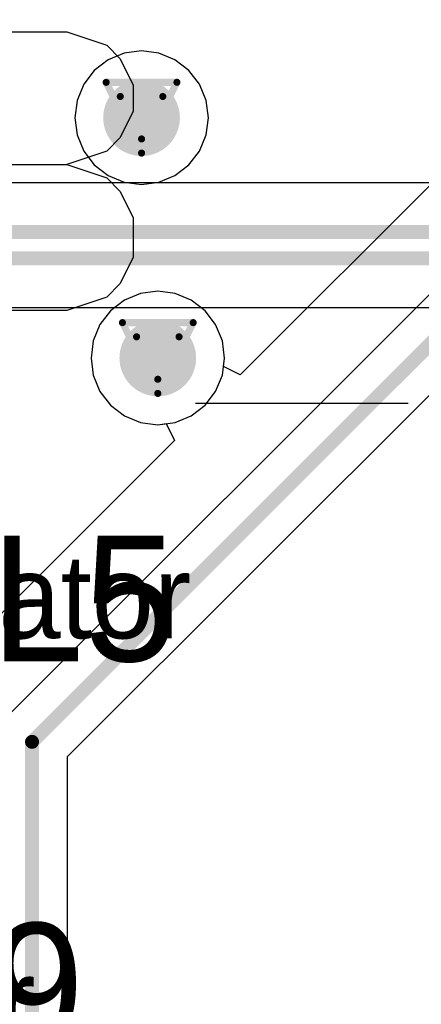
# Model space of a CAD drawing. Header units: millimetres. Extents: x 138 to 555, y 26 to 334.
# Tile 227 of 256: x 171.22 to 174.1, y 180.74 to 187.8. Entities that reach past the tile are written whole.
import ezdxf

# ---------------------------------------------------------------- set-up
doc = ezdxf.new("R2010")
doc.units = ezdxf.units.MM
for name, color, linetype in [('BottomLayer', 5, 'Continuous'), ('DrillDrawing', 1, 'Continuous'), ('Mechanical27', 56, 'Continuous'), ('MidLayer1', 16, 'Continuous'), ('MidLayer2', 76, 'Continuous'), ('MidLayer3', 90, 'Continuous'), ('MidLayer4', 156, 'Continuous'), ('MultiLayer', 9, 'Continuous'), ('TopLayer', 1, 'Continuous'), ('TopOverlay', 2, 'Continuous'), ('ViaHoleLayer', 16, 'Continuous')]:
    doc.layers.add(name, color=color, linetype=linetype)

msp = doc.modelspace()

# ---------------------------------------------------------------- linework, layer by layer
at = {"layer": 'BottomLayer'}
for p, q in [((212.7046, 186.6328), (168.4949, 186.6328)), ((168.4949, 185.7368), (212.9295, 185.7368))]:
    msp.add_line(p, q, dxfattribs=at)
at = {"layer": 'BottomLayer', "const_width": 0.275}
for points in [[(171.9542, 187.0996, 1), (172.2292, 187.0996, 1)], [(172.0708, 185.3747, 1), (172.3458, 185.3747, 1)]]:
    msp.add_lwpolyline(points, format="xyb", close=True, dxfattribs=at)
at = {"layer": 'BottomLayer', "const_width": 0.1}
for points in [[(168.2807, 186.2798), (212.8508, 186.2798)], [(168.2447, 186.0898), (212.9295, 186.0898)]]:
    msp.add_lwpolyline(points, dxfattribs=at)
at = {"layer": 'DrillDrawing', "const_width": 0.0508}
for points in [[(171.8377, 187.3536), (172.3457, 187.3536)], [(171.8377, 187.3536), (172.0917, 186.8456)], [(172.0917, 186.8456), (172.3457, 187.3536)], [(171.9393, 187.252), (172.2441, 187.252)], [(171.9393, 187.252), (172.0917, 186.9472)], [(172.0917, 186.9472), (172.2441, 187.252)], [(171.9543, 185.6287), (172.4623, 185.6287)], [(171.9543, 185.6287), (172.2083, 185.1207)], [(172.2083, 185.1207), (172.4623, 185.6287)], [(172.0559, 185.5271), (172.3607, 185.5271)], [(172.0559, 185.5271), (172.2083, 185.2223)], [(172.2083, 185.2223), (172.3607, 185.5271)]]:
    msp.add_lwpolyline(points, dxfattribs=at)
at = {"layer": 'DrillDrawing', "const_width": 0.0254}
for points in [[(171.825, 187.3536, 1), (171.8504, 187.3536, 1)], [(171.825, 187.3536, 1), (171.8504, 187.3536, 1)], [(172.333, 187.3536, 1), (172.3584, 187.3536, 1)], [(172.333, 187.3536, 1), (172.3584, 187.3536, 1)], [(171.9266, 187.252, 1), (171.952, 187.252, 1)], [(171.9266, 187.252, 1), (171.952, 187.252, 1)], [(172.2314, 187.252, 1), (172.2568, 187.252, 1)], [(172.2314, 187.252, 1), (172.2568, 187.252, 1)], [(172.079, 186.9472, 1), (172.1044, 186.9472, 1)], [(172.079, 186.9472, 1), (172.1044, 186.9472, 1)], [(172.079, 186.8456, 1), (172.1044, 186.8456, 1)], [(172.079, 186.8456, 1), (172.1044, 186.8456, 1)], [(171.9416, 185.6287, 1), (171.967, 185.6287, 1)], [(171.9416, 185.6287, 1), (171.967, 185.6287, 1)], [(172.4496, 185.6287, 1), (172.475, 185.6287, 1)], [(172.4496, 185.6287, 1), (172.475, 185.6287, 1)], [(172.0432, 185.5271, 1), (172.0686, 185.5271, 1)], [(172.0432, 185.5271, 1), (172.0686, 185.5271, 1)], [(172.348, 185.5271, 1), (172.3734, 185.5271, 1)], [(172.348, 185.5271, 1), (172.3734, 185.5271, 1)], [(172.1956, 185.2223, 1), (172.221, 185.2223, 1)], [(172.1956, 185.2223, 1), (172.221, 185.2223, 1)], [(172.1956, 185.1207, 1), (172.221, 185.1207, 1)], [(172.1956, 185.1207, 1), (172.221, 185.1207, 1)]]:
    msp.add_lwpolyline(points, format="xyb", close=True, dxfattribs=at)
at = {"layer": 'MidLayer1'}
for p, q in [((205.3755, 217.8303), (172.7996, 185.2544)), ((171.9677, 187.5624), (171.8522, 187.5145)), ((172.0917, 187.5787), (171.9677, 187.5624)), ((172.2157, 187.5624), (172.0917, 187.5787)), ((172.3313, 187.5145), (172.2157, 187.5624)), ((171.8522, 187.5145), (171.753, 187.4384)), ((172.4305, 187.4384), (172.3313, 187.5145)), ((171.753, 187.4384), (171.6768, 187.3392)), ((172.5066, 187.3392), (172.4305, 187.4384)), ((171.6768, 187.3392), (171.629, 187.2236)), ((172.5545, 187.2236), (172.5066, 187.3392)), ((171.629, 187.2236), (171.6126, 187.0996)), ((172.5708, 187.0996), (172.5545, 187.2236)), ((171.6126, 187.0996), (171.629, 186.9756)), ((172.5545, 186.9756), (172.5708, 187.0996)), ((171.629, 186.9756), (171.6768, 186.8601)), ((172.5066, 186.8601), (172.5545, 186.9756)), ((171.6768, 186.8601), (171.753, 186.7608)), ((172.4305, 186.7608), (172.5066, 186.8601)), ((171.753, 186.7608), (171.8522, 186.6847)), ((172.3313, 186.6847), (172.4305, 186.7608)), ((171.8522, 186.6847), (171.9677, 186.6368)), ((172.2157, 186.6368), (172.3313, 186.6847)), ((171.9677, 186.6368), (172.0917, 186.6205)), ((172.0917, 186.6205), (172.2157, 186.6368)), ((172.0843, 185.8375), (171.9687, 185.7896)), ((172.2083, 185.8538), (172.0843, 185.8375)), ((172.3323, 185.8375), (172.2083, 185.8538)), ((172.4478, 185.7896), (172.3323, 185.8375)), ((171.9687, 185.7896), (171.8695, 185.7135)), ((172.5471, 185.7135), (172.4478, 185.7896)), ((171.8695, 185.7135), (171.7934, 185.6142)), ((172.6232, 185.6142), (172.5471, 185.7135)), ((171.7934, 185.6142), (171.7455, 185.4987)), ((172.6711, 185.4987), (172.6232, 185.6142)), ((171.7455, 185.4987), (171.7292, 185.3747)), ((172.6874, 185.3747), (172.6711, 185.4987)), ((171.7292, 185.3747), (171.7455, 185.2507)), ((172.6794, 185.3137), (172.6874, 185.3747)), ((172.7996, 185.2544), (172.6794, 185.3137)), ((171.7455, 185.2507), (171.7934, 185.1351)), ((171.7934, 185.1351), (171.8695, 185.0359)), ((171.8695, 185.0359), (171.9687, 184.9598)), ((171.9687, 184.9598), (172.0843, 184.9119)), ((172.0843, 184.9119), (172.2083, 184.8956)), ((172.2083, 184.8956), (172.2693, 184.9036)), ((172.2693, 184.9036), (172.3286, 184.7833)), ((172.3286, 184.7833), (170.7515, 183.2062))]:
    msp.add_line(p, q, dxfattribs=at)
at = {"layer": 'MidLayer1', "const_width": 0.275}
for points in [[(171.9542, 187.0996, 1), (172.2292, 187.0996, 1)], [(172.0708, 185.3747, 1), (172.3458, 185.3747, 1)]]:
    msp.add_lwpolyline(points, format="xyb", close=True, dxfattribs=at)
at = {"layer": 'MidLayer2', "const_width": 0.275}
for points in [[(171.9542, 187.0996, 1), (172.2292, 187.0996, 1)], [(172.0708, 185.3747, 1), (172.3458, 185.3747, 1)]]:
    msp.add_lwpolyline(points, format="xyb", close=True, dxfattribs=at)
at = {"layer": 'MidLayer3', "const_width": 0.275}
for points in [[(171.9542, 187.0996, 1), (172.2292, 187.0996, 1)], [(172.0708, 185.3747, 1), (172.3458, 185.3747, 1)]]:
    msp.add_lwpolyline(points, format="xyb", close=True, dxfattribs=at)
at = {"layer": 'MidLayer4'}
for p, q in [((171.9677, 187.5624), (171.8522, 187.5145)), ((172.0917, 187.5787), (171.9677, 187.5624)), ((172.2157, 187.5624), (172.0917, 187.5787)), ((172.3313, 187.5145), (172.2157, 187.5624)), ((171.8522, 187.5145), (171.753, 187.4384)), ((172.4305, 187.4384), (172.3313, 187.5145)), ((171.753, 187.4384), (171.6768, 187.3392)), ((172.5066, 187.3392), (172.4305, 187.4384)), ((171.6768, 187.3392), (171.629, 187.2236)), ((172.5545, 187.2236), (172.5066, 187.3392)), ((171.629, 187.2236), (171.6126, 187.0996)), ((172.5708, 187.0996), (172.5545, 187.2236)), ((171.6126, 187.0996), (171.629, 186.9756)), ((172.5545, 186.9756), (172.5708, 187.0996)), ((171.629, 186.9756), (171.6768, 186.8601)), ((172.5066, 186.8601), (172.5545, 186.9756)), ((171.6768, 186.8601), (171.753, 186.7608)), ((172.4305, 186.7608), (172.5066, 186.8601)), ((171.753, 186.7608), (171.8522, 186.6847)), ((172.3313, 186.6847), (172.4305, 186.7608)), ((171.8522, 186.6847), (171.9677, 186.6368)), ((172.2157, 186.6368), (172.3313, 186.6847)), ((171.9677, 186.6368), (172.0917, 186.6205)), ((172.0917, 186.6205), (172.2157, 186.6368)), ((172.0843, 185.8375), (171.9687, 185.7896)), ((172.2083, 185.8538), (172.0843, 185.8375)), ((172.3323, 185.8375), (172.2083, 185.8538)), ((172.4478, 185.7896), (172.3323, 185.8375)), ((171.9687, 185.7896), (171.8695, 185.7135)), ((172.5471, 185.7135), (172.4478, 185.7896)), ((171.8695, 185.7135), (171.7934, 185.6142)), ((172.6232, 185.6142), (172.5471, 185.7135)), ((171.7934, 185.6142), (171.7455, 185.4987)), ((172.6711, 185.4987), (172.6232, 185.6142)), ((171.7455, 185.4987), (171.7292, 185.3747)), ((172.6874, 185.3747), (172.6711, 185.4987)), ((171.7292, 185.3747), (171.7455, 185.2507)), ((172.6711, 185.2507), (172.6874, 185.3747)), ((171.7455, 185.2507), (171.7934, 185.1351)), ((172.6232, 185.1351), (172.6711, 185.2507)), ((171.7934, 185.1351), (171.8695, 185.0359)), ((172.5471, 185.0359), (172.6232, 185.1351)), ((171.8695, 185.0359), (171.9687, 184.9598)), ((172.4478, 184.9598), (172.5471, 185.0359)), ((171.9687, 184.9598), (172.0843, 184.9119)), ((172.3323, 184.9119), (172.4478, 184.9598)), ((172.0843, 184.9119), (172.2083, 184.8956)), ((172.2083, 184.8956), (172.3323, 184.9119))]:
    msp.add_line(p, q, dxfattribs=at)
at = {"layer": 'MidLayer4', "const_width": 0.275}
for points in [[(171.9542, 187.0996, 1), (172.2292, 187.0996, 1)], [(172.0708, 185.3747, 1), (172.3458, 185.3747, 1)]]:
    msp.add_lwpolyline(points, format="xyb", close=True, dxfattribs=at)
at = {"layer": 'MultiLayer', "const_width": 0.275}
for points in [[(171.9542, 187.0996, 1), (172.2292, 187.0996, 1)], [(172.0708, 185.3747, 1), (172.3458, 185.3747, 1)]]:
    msp.add_lwpolyline(points, format="xyb", close=True, dxfattribs=at)
at = {"layer": 'TopLayer'}
for p, q in [((176.7643, 188.4384), (171.126, 182.8001)), ((171.5611, 182.5143), (177.1248, 188.0779)), ((171.5611, 178.0843), (171.5611, 182.5143))]:
    msp.add_line(p, q, dxfattribs=at)
at = {"layer": 'TopLayer', "const_width": 0.1}
for points in [[(171.3062, 182.6198), (177.2519, 188.5655)], [(171.3062, 178.0843), (171.3062, 182.6198)]]:
    msp.add_lwpolyline(points, dxfattribs=at)
at = {"layer": 'TopLayer'}
for points, const_width in [([(171.9542, 187.0996, 1), (172.2292, 187.0996, 1)], 0.275), ([(172.0708, 185.3747, 1), (172.3458, 185.3747, 1)], 0.275), ([(171.2812, 182.6198, 1), (171.3312, 182.6198, 1)], 0.05), ([(171.2812, 182.6198, 1), (171.3312, 182.6198, 1)], 0.05)]:
    msp.add_lwpolyline(points, format="xyb", close=True, dxfattribs=dict(at, const_width=const_width))
at = {"layer": 'TopOverlay'}
for p, q in [((170.6993, 187.7159), (171.5562, 187.7159)), ((171.5562, 187.7159), (171.8419, 187.6207)), ((171.8419, 187.6207), (171.9371, 187.5255)), ((171.9371, 187.5255), (172.0323, 187.3351)), ((172.0323, 187.3351), (172.0323, 187.1446)), ((172.0323, 187.1446), (171.9371, 186.9542)), ((171.9371, 186.9542), (171.8419, 186.859)), ((171.8419, 186.859), (171.5562, 186.7638)), ((170.6993, 186.7638), (171.5562, 186.7638)), ((171.5562, 186.7638), (171.8419, 186.6686)), ((171.8419, 186.6686), (171.9371, 186.5733)), ((171.9371, 186.5733), (172.0323, 186.3829)), ((172.0323, 186.3829), (172.0323, 186.0972)), ((172.0323, 186.0972), (171.9371, 185.9068)), ((171.9371, 185.9068), (171.8419, 185.8116)), ((171.8419, 185.8116), (171.5562, 185.7164)), ((171.5562, 185.7164), (170.6993, 185.7164)), ((172.4798, 185.0499), (174.0033, 185.0499))]:
    msp.add_line(p, q, dxfattribs=at)
at = {"layer": 'ViaHoleLayer', "const_width": 0.15}
for points in [[(172.0167, 187.0996, 1), (172.1667, 187.0996, 1)], [(172.1333, 185.3747, 1), (172.2833, 185.3747, 1)]]:
    msp.add_lwpolyline(points, format="xyb", close=True, dxfattribs=at)

# ---------------------------------------------------------------- texts
at = {"layer": 'Mechanical27'}
for p in [(168.4782, 183.3626), (167.3606, 180.467)]:
    msp.add_text('.designator', height=0.599999, dxfattribs=at).set_placement(p)
at = {"layer": 'TopOverlay'}
for s, p in [('L5', (171.0077, 183.1985)), ('C69', (169.4707, 180.4192))]:
    msp.add_text(s, height=0.9, dxfattribs=at).set_placement(p)

doc.saveas('drawing.dxf')
